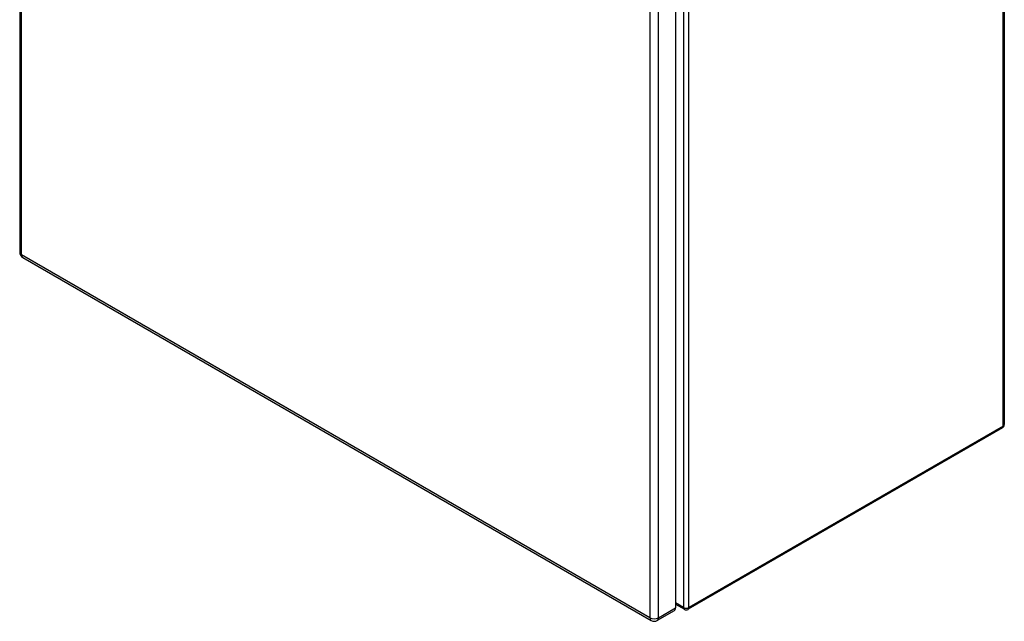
# Model space of a CAD drawing. Header units: inches. Extents: x 185.6 to 211.7, y 53.4 to 117.2.
# Tile 1 of 6: x 185.6 to 211.7, y 53.4 to 69.3. Entities that reach past the tile are written whole.
import ezdxf

# ---------------------------------------------------------------- set-up
doc = ezdxf.new("R2010")
doc.units = ezdxf.units.IN
doc.header["$MEASUREMENT"] = 0
doc.layers.add('Visible Edges(ANSI)', color=7, linetype='Continuous', lineweight=25)
doc.layers.add('Visible Tangent Edges(ANSI)', color=7, linetype='Continuous', lineweight=25)

msp = doc.modelspace()

# ---------------------------------------------------------------- linework, layer by layer
at = {"layer": 'Visible Edges(ANSI)'}
for p, q in [((185.559, 111.728), (185.559, 63.162)), ((211.698, 107.418), (211.698, 58.59)), ((202.971, 102.29), (202.971, 53.724)), ((185.64, 63.022), (202.325, 53.389)), ((211.648, 58.504), (203.303, 53.686)), ((202.937, 53.65), (202.486, 53.389)), ((202.971, 53.82), (203.204, 53.686))]:
    msp.add_line(p, q, dxfattribs=at)
for centre, radius, start, end in [((185.72, 63.162), 0.161, 180, 240), ((211.599, 58.59), 0.099, 300, 0), ((203.253, 53.771), 0.099, 240, 300), ((202.405, 53.529), 0.161, 240, 300)]:
    msp.add_arc(centre, radius, start, end, dxfattribs=at)
msp.add_ellipse((202.857, 53.79), major_axis=(0.081, -0.139), ratio=0.57735, start_param=0, end_param=0.785398, dxfattribs=at)
at = {"layer": 'Visible Tangent Edges(ANSI)'}
for p, q in [((185.606, 63.096), (185.606, 111.662)), ((211.669, 58.549), (211.669, 107.377)), ((203.183, 102.559), (203.183, 53.731)), ((203.323, 53.731), (203.323, 102.559)), ((202.291, 102.029), (202.291, 53.463)), ((202.519, 53.463), (202.519, 102.029)), ((202.291, 53.463), (185.606, 63.096)), ((211.669, 58.549), (203.323, 53.731)), ((203.183, 53.731), (202.971, 53.854)), ((202.519, 53.463), (202.971, 53.724))]:
    msp.add_line(p, q, dxfattribs=at)
for centre, major_axis, start_param, end_param in [((185.72, 63.162), (-0.161, 0), 0, 0.785398), ((185.72, 63.162), (-0.08, -0.139), 5.497787, 6.283185), ((211.599, 58.59), (0.099, 0), 5.497787, 6.283185), ((211.599, 58.59), (0.0495, -0.0857), 0, 0.785398), ((203.253, 53.771), (-0.0495, -0.0857), 5.497787, 6.283185), ((203.253, 53.771), (-0.099, 0), 0.785398, 2.356194), ((203.253, 53.771), (0.0495, -0.0857), 0, 0.785398), ((202.405, 53.529), (-0.081, -0.139), 5.497787, 6.283185), ((202.405, 53.529), (0.161, 0), 3.926991, 5.497787), ((202.405, 53.529), (0.081, -0.139), 0, 0.785398)]:
    msp.add_ellipse(centre, major_axis=major_axis, ratio=0.57735, start_param=start_param, end_param=end_param, dxfattribs=at)

doc.saveas('drawing.dxf')
